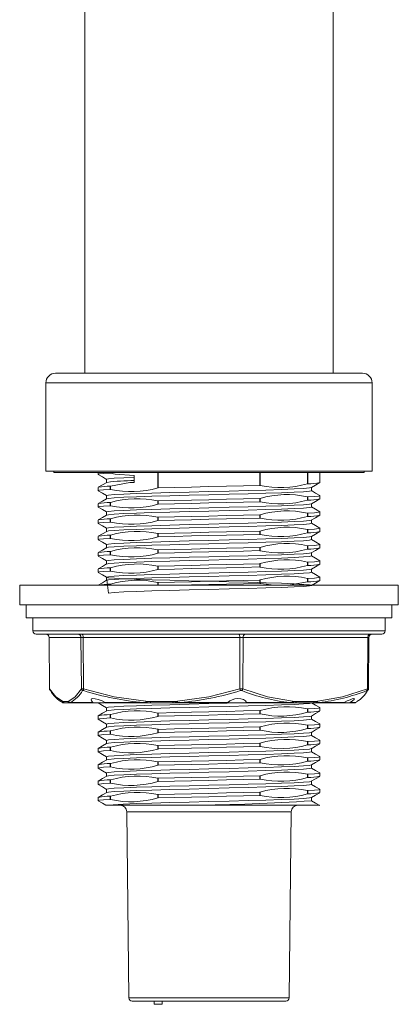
# Model space of a CAD drawing. Header units: millimetres. Extents: x 43 to 200, y 16 to 282.
# Tile 1 of 10: x 43 to 62, y 16 to 67. Entities that reach past the tile are written whole.
import ezdxf

# ---------------------------------------------------------------- set-up
doc = ezdxf.new("R2010")
doc.units = ezdxf.units.MM

msp = doc.modelspace()

# ---------------------------------------------------------------- linework, layer by layer
at = {"color": 7, "linetype": 'Continuous', "lineweight": 15}
for p, q in [((46.0764, 117.0388), (46.0764, 48.7055)), ((58.7431, 48.7055), (58.7431, 117.0388)), ((44.5764, 48.7055), (52.4098, 48.7055)), ((52.4098, 48.7055), (60.2431, 48.7055)), ((44.0764, 48.2055), (44.0764, 43.7055)), ((60.7431, 43.7055), (60.7431, 48.2055)), ((44.0764, 43.7055), (52.4098, 43.7055)), ((44.4943, 43.7055), (44.4931, 43.6388)), ((44.4931, 43.6388), (52.4098, 43.6388)), ((46.7431, 43.6388), (46.7431, 43.5349)), ((47.1764, 43.2847), (47.1764, 43.1213)), ((47.3877, 43.5956), (47.3694, 43.5976)), ((48.5914, 43.4849), (48.5914, 43.1261)), ((52.4098, 43.7055), (60.7431, 43.7055)), ((52.4098, 43.6388), (60.3264, 43.6388)), ((58.0764, 43.1183), (58.0764, 43.6388)), ((60.3264, 43.6388), (60.3253, 43.7055)), ((46.7431, 42.8683), (46.7431, 42.7016)), ((47.3694, 42.9309), (47.3877, 42.9344)), ((47.3694, 42.9309), (47.3694, 42.7643)), ((47.3877, 42.7623), (47.3694, 42.7643)), ((47.3877, 42.9344), (47.3877, 42.7623)), ((49.8201, 42.8467), (49.7951, 42.8433)), ((55.0244, 42.9706), (54.9994, 42.9726)), ((57.4501, 43.0551), (57.4318, 43.0516)), ((57.6431, 42.7018), (57.6431, 42.8651)), ((47.1764, 42.4514), (47.1764, 42.288)), ((54.9994, 42.3059), (55.0244, 42.3093)), ((54.9994, 42.3059), (54.9994, 42.1393)), ((55.0244, 42.3093), (55.0244, 42.1372)), ((57.4318, 42.3904), (57.4501, 42.3884)), ((57.4318, 42.3904), (57.4318, 42.2183)), ((57.4501, 42.3884), (57.4501, 42.2217)), ((58.0764, 42.2849), (58.0764, 42.4516)), ((46.7431, 42.0349), (46.7431, 41.8683)), ((47.3694, 42.0976), (47.3877, 42.1011)), ((47.3694, 42.0976), (47.3694, 41.9309)), ((47.3877, 41.929), (47.3694, 41.9309)), ((47.3877, 42.1011), (47.3877, 41.929)), ((49.7951, 42.182), (49.8201, 42.18)), ((49.7951, 42.182), (49.7951, 42.0099)), ((49.8201, 42.0134), (49.7951, 42.0099)), ((49.8201, 42.18), (49.8201, 42.0134)), ((55.0244, 42.1372), (54.9994, 42.1393)), ((57.4501, 42.2217), (57.4318, 42.2183)), ((57.6431, 41.8684), (57.6431, 42.0318)), ((47.1764, 41.6181), (47.1764, 41.4547)), ((47.3694, 41.2643), (47.3877, 41.2677)), ((47.3694, 41.2643), (47.3694, 41.0976)), ((47.3877, 41.2677), (47.3877, 41.0956)), ((49.7951, 41.3487), (49.8201, 41.3467)), ((49.7951, 41.3487), (49.7951, 41.1766)), ((49.8201, 41.3467), (49.8201, 41.18)), ((54.9994, 41.4726), (55.0244, 41.476)), ((54.9994, 41.4726), (54.9994, 41.3059)), ((55.0244, 41.3039), (54.9994, 41.3059)), ((55.0244, 41.476), (55.0244, 41.3039)), ((57.4318, 41.5571), (57.4501, 41.5551)), ((57.4318, 41.5571), (57.4318, 41.385)), ((57.4501, 41.3884), (57.4318, 41.385)), ((57.4501, 41.5551), (57.4501, 41.3884)), ((58.0764, 41.4516), (58.0764, 41.6183)), ((46.7431, 41.2016), (46.7431, 41.0349)), ((47.1764, 40.7847), (47.1764, 40.6213)), ((47.3877, 41.0956), (47.3694, 41.0976)), ((49.8201, 41.18), (49.7951, 41.1766)), ((57.6431, 41.0351), (57.6431, 41.1985)), ((58.0764, 40.6183), (58.0764, 40.7849)), ((46.7431, 40.3683), (46.7431, 40.2016)), ((47.3694, 40.4309), (47.3877, 40.4344)), ((47.3694, 40.4309), (47.3694, 40.2643)), ((47.3877, 40.2623), (47.3694, 40.2643)), ((47.3877, 40.4344), (47.3877, 40.2623)), ((49.7951, 40.5154), (49.8201, 40.5134)), ((49.7951, 40.5154), (49.7951, 40.3433)), ((49.8201, 40.3467), (49.7951, 40.3433)), ((49.8201, 40.5134), (49.8201, 40.3467)), ((54.9994, 40.6393), (55.0244, 40.6427)), ((54.9994, 40.6393), (54.9994, 40.4726)), ((55.0244, 40.4706), (54.9994, 40.4726)), ((55.0244, 40.6427), (55.0244, 40.4706)), ((57.4318, 40.7237), (57.4501, 40.7217)), ((57.4318, 40.7237), (57.4318, 40.5516)), ((57.4501, 40.5551), (57.4318, 40.5516)), ((57.4501, 40.7217), (57.4501, 40.5551)), ((57.6431, 40.2018), (57.6431, 40.3651)), ((47.1764, 39.9514), (47.1764, 39.788)), ((54.9994, 39.8059), (55.0244, 39.8093)), ((54.9994, 39.8059), (54.9994, 39.6393)), ((55.0244, 39.8093), (55.0244, 39.6372)), ((57.4318, 39.8904), (57.4501, 39.8884)), ((57.4318, 39.8904), (57.4318, 39.7183)), ((57.4501, 39.8884), (57.4501, 39.7217)), ((58.0764, 39.7849), (58.0764, 39.9516)), ((46.7431, 39.5349), (46.7431, 39.3683)), ((47.3694, 39.5976), (47.3877, 39.6011)), ((47.3694, 39.5976), (47.3694, 39.4309)), ((47.3877, 39.429), (47.3694, 39.4309)), ((47.3877, 39.6011), (47.3877, 39.429)), ((49.7951, 39.682), (49.8201, 39.68)), ((49.7951, 39.682), (49.7951, 39.5099)), ((49.8201, 39.5134), (49.7951, 39.5099)), ((49.8201, 39.68), (49.8201, 39.5134)), ((55.0244, 39.6372), (54.9994, 39.6393)), ((57.4501, 39.7217), (57.4318, 39.7183)), ((57.6431, 39.3684), (57.6431, 39.5318)), ((47.1764, 39.1181), (47.1764, 38.9547)), ((47.3694, 38.7643), (47.3877, 38.7677)), ((47.3694, 38.7643), (47.3694, 38.5976)), ((47.3877, 38.7677), (47.3877, 38.5956)), ((49.7951, 38.8487), (49.8201, 38.8467)), ((49.7951, 38.8487), (49.7951, 38.6766)), ((49.8201, 38.8467), (49.8201, 38.68)), ((54.9994, 38.9726), (55.0244, 38.976)), ((54.9994, 38.9726), (54.9994, 38.8059)), ((55.0244, 38.8039), (54.9994, 38.8059)), ((55.0244, 38.976), (55.0244, 38.8039)), ((57.4318, 39.0571), (57.4501, 39.0551)), ((57.4318, 39.0571), (57.4318, 38.885)), ((57.4501, 38.8884), (57.4318, 38.885)), ((57.4501, 39.0551), (57.4501, 38.8884)), ((58.0764, 38.9516), (58.0764, 39.1183)), ((46.7431, 38.7016), (46.7431, 38.5349)), ((47.1764, 38.2847), (47.1764, 38.1213)), ((47.3877, 38.5956), (47.3694, 38.5976)), ((49.8201, 38.68), (49.7951, 38.6766)), ((57.4318, 38.2237), (57.4501, 38.2217)), ((57.4318, 38.2237), (57.4318, 38.0516)), ((57.4501, 38.2217), (57.4501, 38.0551)), ((57.6431, 38.5351), (57.6431, 38.6985)), ((58.0764, 38.1183), (58.0764, 38.2849)), ((42.7431, 37.8722), (42.7431, 36.8722)), ((42.7431, 37.8722), (52.4098, 37.8722)), ((47.3694, 37.9309), (47.3877, 37.9344)), ((49.7951, 38.0154), (49.8201, 38.0134)), ((52.4098, 37.8722), (62.0764, 37.8722)), ((54.9994, 38.1393), (55.0244, 38.1427)), ((54.9994, 38.1393), (54.9994, 37.9726)), ((55.0244, 37.9706), (54.9994, 37.9726)), ((55.0244, 38.1427), (55.0244, 37.9706)), ((57.4501, 38.0551), (57.4318, 38.0516)), ((62.0764, 36.8722), (62.0764, 37.8722)), ((42.7431, 36.8722), (52.4098, 36.8722)), ((43.0764, 36.8722), (43.0764, 36.2055)), ((52.4098, 36.8722), (62.0764, 36.8722)), ((61.7431, 36.2055), (61.7431, 36.8722)), ((43.0764, 36.2055), (52.4098, 36.2055)), ((43.4098, 36.2055), (43.4156, 35.5374)), ((52.4098, 36.2055), (61.7431, 36.2055)), ((61.4039, 35.5374), (61.4098, 36.2055)), ((54.1102, 35.3722), (43.5822, 35.3722)), ((44.2411, 35.2071), (44.2661, 32.5823)), ((44.2442, 35.2069), (44.2692, 32.5796)), ((45.8733, 35.2069), (44.2442, 35.2069)), ((45.8933, 32.5796), (45.8733, 35.2069)), ((53.985, 35.2069), (45.9829, 35.2069)), ((45.9829, 35.2069), (46.0029, 32.5796)), ((53.9799, 32.5796), (53.985, 35.2069)), ((61.2373, 35.3722), (54.1102, 35.3722)), ((54.1485, 35.2069), (54.1434, 32.5796)), ((60.5214, 35.2069), (54.1485, 35.2069)), ((60.4963, 32.5796), (60.5214, 35.2069)), ((60.5534, 32.5823), (60.5785, 35.2071)), ((44.8533, 31.9266), (44.9321, 31.8811)), ((44.9694, 31.9382), (45.2041, 31.9382)), ((44.994, 31.8722), (44.9797, 31.8722)), ((45.0349, 31.8722), (44.994, 31.8722)), ((45.2695, 31.8722), (45.0349, 31.8722)), ((45.3231, 31.8722), (45.2695, 31.8722)), ((45.3256, 31.8811), (46.4696, 31.8811)), ((46.4899, 31.8722), (45.3572, 31.8722)), ((46.4899, 31.8722), (47.0686, 31.8722)), ((46.7431, 31.8722), (46.7431, 31.8683)), ((47.1047, 31.8811), (49.0781, 31.8811)), ((49.0929, 31.8722), (47.1355, 31.8722)), ((49.2086, 31.8722), (49.0929, 31.8722)), ((49.4386, 31.8722), (49.2086, 31.8722)), ((49.417, 31.9382), (50.5694, 31.9382)), ((50.591, 31.8722), (49.4386, 31.8722)), ((50.8252, 31.8722), (50.591, 31.8722)), ((50.9473, 31.8722), (50.8252, 31.8722)), ((50.9408, 31.8811), (53.3732, 31.8811)), ((53.3589, 31.8722), (50.9473, 31.8722)), ((53.3566, 31.8722), (54.3223, 31.8722)), ((54.3211, 31.8811), (56.5415, 31.8811)), ((56.5231, 31.8722), (54.3223, 31.8722)), ((56.6244, 31.8722), (56.5231, 31.8722)), ((56.8135, 31.8722), (56.6244, 31.8722)), ((57.7312, 31.8722), (56.8135, 31.8722)), ((56.8573, 31.9382), (57.7751, 31.9382)), ((57.6431, 31.8684), (57.6431, 31.8722)), ((57.9118, 31.8722), (57.7312, 31.8722)), ((57.9999, 31.8722), (57.9118, 31.8722)), ((59.2787, 31.8722), (57.9999, 31.8722)), ((58.0249, 31.8811), (59.3133, 31.8811)), ((59.3331, 31.8722), (59.5966, 31.8722)), ((59.8541, 31.8722), (59.5966, 31.8722)), ((59.8874, 31.8811), (59.9662, 31.9266)), ((46.7431, 31.2016), (46.7431, 31.0349)), ((47.1764, 31.6181), (47.1764, 31.4547)), ((47.3694, 31.2643), (47.3877, 31.2677)), ((47.3694, 31.2643), (47.3694, 31.0976)), ((47.3877, 31.2677), (47.3877, 31.0956)), ((49.7951, 31.3487), (49.8201, 31.3467)), ((49.7951, 31.3487), (49.7951, 31.1766)), ((49.8201, 31.18), (49.7951, 31.1766)), ((49.8201, 31.3467), (49.8201, 31.18)), ((54.9994, 31.4726), (55.0244, 31.476)), ((54.9994, 31.4726), (54.9994, 31.3059)), ((55.0244, 31.3039), (54.9994, 31.3059)), ((55.0244, 31.476), (55.0244, 31.3039)), ((57.4318, 31.5571), (57.4501, 31.5551)), ((57.4318, 31.5571), (57.4318, 31.385)), ((57.4501, 31.3884), (57.4318, 31.385)), ((57.4501, 31.5551), (57.4501, 31.3884)), ((57.6431, 31.0351), (57.6431, 31.1984)), ((58.0764, 31.4516), (58.0764, 31.6183)), ((47.1764, 30.7847), (47.1764, 30.6213)), ((47.3877, 31.0956), (47.3694, 31.0976)), ((57.4318, 30.7237), (57.4501, 30.7217)), ((57.4318, 30.7237), (57.4318, 30.5516)), ((57.4501, 30.7217), (57.4501, 30.5551)), ((58.0764, 30.6183), (58.0764, 30.7849)), ((46.7431, 30.3683), (46.7431, 30.2016)), ((47.3694, 30.4309), (47.3877, 30.4344)), ((47.3694, 30.4309), (47.3694, 30.2643)), ((47.3877, 30.2623), (47.3694, 30.2643)), ((47.3877, 30.4344), (47.3877, 30.2623)), ((49.7951, 30.5154), (49.8201, 30.5134)), ((49.7951, 30.5154), (49.7951, 30.3433)), ((49.8201, 30.3467), (49.7951, 30.3433)), ((49.8201, 30.5134), (49.8201, 30.3467)), ((54.9994, 30.6393), (55.0244, 30.6427)), ((54.9994, 30.6393), (54.9994, 30.4726)), ((55.0244, 30.4706), (54.9994, 30.4726)), ((55.0244, 30.6427), (55.0244, 30.4706)), ((57.4501, 30.5551), (57.4318, 30.5516)), ((57.6431, 30.2018), (57.6431, 30.3651)), ((47.1764, 29.9514), (47.1764, 29.788)), ((49.7951, 29.682), (49.8201, 29.68)), ((49.7951, 29.682), (49.7951, 29.5099)), ((49.8201, 29.68), (49.8201, 29.5134)), ((54.9994, 29.8059), (55.0244, 29.8093)), ((54.9994, 29.8059), (54.9994, 29.6393)), ((55.0244, 29.8093), (55.0244, 29.6372)), ((57.4318, 29.8904), (57.4501, 29.8884)), ((57.4318, 29.8904), (57.4318, 29.7183)), ((57.4501, 29.7217), (57.4318, 29.7183)), ((57.4501, 29.8884), (57.4501, 29.7217)), ((58.0764, 29.7849), (58.0764, 29.9516)), ((46.7431, 29.5349), (46.7431, 29.3683)), ((47.3694, 29.5976), (47.3877, 29.6011)), ((47.3694, 29.5976), (47.3694, 29.4309)), ((47.3877, 29.429), (47.3694, 29.4309)), ((47.3877, 29.6011), (47.3877, 29.429)), ((49.8201, 29.5134), (49.7951, 29.5099)), ((55.0244, 29.6372), (54.9994, 29.6393)), ((57.6431, 29.3684), (57.6431, 29.5318)), ((46.7431, 28.7016), (46.7431, 28.5349)), ((47.1764, 29.1181), (47.1764, 28.9547)), ((47.3694, 28.7643), (47.3877, 28.7677)), ((47.3694, 28.7643), (47.3694, 28.5976)), ((47.3877, 28.7677), (47.3877, 28.5956)), ((49.7951, 28.8487), (49.8201, 28.8467)), ((49.7951, 28.8487), (49.7951, 28.6766)), ((49.8201, 28.68), (49.7951, 28.6766)), ((49.8201, 28.8467), (49.8201, 28.68)), ((54.9994, 28.9726), (55.0244, 28.976)), ((54.9994, 28.9726), (54.9994, 28.8059)), ((55.0244, 28.8039), (54.9994, 28.8059)), ((55.0244, 28.976), (55.0244, 28.8039)), ((57.4318, 29.0571), (57.4501, 29.0551)), ((57.4318, 29.0571), (57.4318, 28.885)), ((57.4501, 28.8884), (57.4318, 28.885)), ((57.4501, 29.0551), (57.4501, 28.8884)), ((57.6431, 28.5351), (57.6431, 28.6985)), ((58.0764, 28.9516), (58.0764, 29.1183)), ((47.1764, 28.2847), (47.1764, 28.1213)), ((47.3877, 28.5956), (47.3694, 28.5976)), ((57.4318, 28.2237), (57.4501, 28.2217)), ((57.4318, 28.2237), (57.4318, 28.0516)), ((57.4501, 28.2217), (57.4501, 28.0551)), ((58.0764, 28.1183), (58.0764, 28.2849)), ((46.7431, 27.8683), (46.7431, 27.7016)), ((47.3694, 27.9309), (47.3877, 27.9344)), ((47.3694, 27.9309), (47.3694, 27.7643)), ((47.3877, 27.7623), (47.3694, 27.7643)), ((47.3877, 27.9344), (47.3877, 27.7623)), ((49.7951, 28.0154), (49.8201, 28.0134)), ((49.7951, 28.0154), (49.7951, 27.8433)), ((49.8201, 27.8467), (49.7951, 27.8433)), ((49.8201, 28.0134), (49.8201, 27.8467)), ((54.9994, 28.1393), (55.0244, 28.1427)), ((54.9994, 28.1393), (54.9994, 27.9726)), ((55.0244, 27.9706), (54.9994, 27.9726)), ((55.0244, 28.1427), (55.0244, 27.9706)), ((57.4501, 28.0551), (57.4318, 28.0516)), ((57.6431, 27.7018), (57.6431, 27.8651)), ((47.1764, 27.4514), (47.1764, 27.288)), ((49.7951, 27.182), (49.8201, 27.18)), ((49.7951, 27.182), (49.7951, 27.0099)), ((49.8201, 27.18), (49.8201, 27.0134)), ((54.9994, 27.3059), (55.0244, 27.3093)), ((54.9994, 27.3059), (54.9994, 27.1393)), ((55.0244, 27.3093), (55.0244, 27.1372)), ((57.4318, 27.3904), (57.4501, 27.3884)), ((57.4318, 27.3904), (57.4318, 27.2183)), ((57.4501, 27.2217), (57.4318, 27.2183)), ((57.4501, 27.3884), (57.4501, 27.2217)), ((58.0764, 27.2849), (58.0764, 27.4516)), ((46.7431, 27.0349), (46.7431, 26.8683)), ((47.3694, 27.0976), (47.3877, 27.1011)), ((47.3694, 27.0976), (47.3694, 26.9309)), ((47.3877, 26.929), (47.3694, 26.9309)), ((47.3877, 27.1011), (47.3877, 26.929)), ((49.8201, 27.0134), (49.7951, 27.0099)), ((55.0244, 27.1372), (54.9994, 27.1393)), ((57.6431, 26.8684), (57.6431, 27.0318)), ((47.242, 26.6388), (47.1463, 26.6388)), ((47.242, 26.6388), (51.5836, 26.6388)), ((48.2132, 26.309), (48.3128, 16.8037)), ((51.5836, 26.6388), (55.8464, 26.6388)), ((55.8464, 26.6388), (56.9396, 26.6388)), ((56.5068, 16.8037), (56.6063, 26.309)), ((56.9396, 26.6388), (58.0453, 26.6388)), ((56.3401, 16.6388), (48.4794, 16.6388)), ((49.617, 16.6388), (49.617, 16.4722)), ((50.017, 16.4722), (50.017, 16.6388)), ((50.017, 16.4722), (49.617, 16.4722))]:
    msp.add_line(p, q, dxfattribs=at)
at = {"color": 8, "linetype": 'Continuous', "lineweight": 15}
for p, q in [((52.4098, 48.2055), (44.0764, 48.2055)), ((60.7431, 48.2055), (52.4098, 48.2055)), ((47.3694, 43.6388), (47.3694, 43.5976)), ((47.3877, 43.6388), (47.3877, 43.5956)), ((49.7951, 43.6388), (49.7951, 42.8433)), ((49.8201, 43.6388), (49.8201, 42.8467)), ((54.9994, 43.6388), (54.9994, 42.9726)), ((55.0244, 43.6388), (55.0244, 42.9706)), ((57.4318, 43.6388), (57.4318, 43.0516)), ((57.4501, 43.6388), (57.4501, 43.0551)), ((47.3694, 37.9309), (47.3694, 37.8722)), ((47.3877, 37.9344), (47.3877, 37.8722)), ((49.7951, 38.0154), (49.7951, 37.8722)), ((49.8201, 38.0134), (49.8201, 37.8722)), ((43.4156, 35.5374), (54.1423, 35.5374)), ((54.1423, 35.5374), (61.4039, 35.5374)), ((44.2677, 32.5823), (44.2692, 32.5796)), ((59.6261, 31.8811), (59.8874, 31.8811)), ((56.6063, 26.309), (48.2132, 26.309)), ((48.3128, 16.8037), (49.5127, 16.8037)), ((49.5127, 16.8037), (56.5068, 16.8037))]:
    msp.add_line(p, q, dxfattribs=at)
at = {"color": 7, "linetype": 'Continuous', "lineweight": 15, "flags": 128}
for points in [[(46.7435, 43.5349), (46.7431, 43.535), (46.8138, 43.5556), (47.0227, 43.5762), (47.3694, 43.5976)], [(46.7469, 43.5301), (46.965, 43.404), (47.1764, 43.2818)], [(47.1769, 43.2847), (47.1764, 43.2849), (47.2764, 43.3103), (47.5736, 43.3363), (48.0608, 43.3629), (48.5914, 43.384)], [(48.5914, 43.4849), (47.6105, 43.5529), (47.3877, 43.5956)], [(46.7435, 42.7016), (46.7431, 42.7017), (46.8138, 42.7223), (47.0227, 42.7429), (47.3694, 42.7643)], [(47.1846, 43.1261), (46.9665, 43), (46.7483, 42.8739)], [(47.1769, 42.4514), (47.1764, 42.4515), (47.2764, 42.477), (47.5736, 42.503), (48.0608, 42.5296), (48.7092, 42.5553), (49.4986, 42.581), (50.41, 42.6076), (51.3915, 42.6336), (52.4047, 42.6591), (53.4324, 42.6856), (54.4166, 42.7119), (55.3129, 42.7372), (56.1103, 42.7636), (56.764, 42.7901), (57.243, 42.8154), (57.5422, 42.8416), (57.6205, 42.8623)], [(47.3877, 42.9344), (48.3611, 43.1127), (48.5914, 43.1261)], [(49.8201, 42.8467), (50.6518, 42.8681), (51.5171, 42.8887), (52.4042, 42.9093), (53.3027, 42.9306), (54.1785, 42.952), (54.9994, 42.9726)], [(57.6356, 42.8608), (57.8537, 42.9868), (58.0719, 43.1129)], [(47.1836, 42.2921), (46.9654, 42.1661), (46.7473, 42.04)], [(46.7483, 42.6959), (46.9665, 42.5698), (47.1764, 42.4485)], [(57.6426, 42.7018), (57.5422, 42.6753), (57.243, 42.6491), (56.764, 42.6238), (56.1103, 42.5973), (55.3129, 42.5709), (54.4166, 42.5456), (53.4324, 42.5193), (52.4047, 42.4928), (51.3915, 42.4673), (50.41, 42.4413), (49.4986, 42.4147), (48.7092, 42.389), (48.0608, 42.3633), (47.5736, 42.3367), (47.2764, 42.3107), (47.1972, 42.2905)], [(49.8201, 42.18), (50.6518, 42.2014), (51.5171, 42.222), (52.4042, 42.2426), (53.3027, 42.264), (54.1785, 42.2854), (54.9994, 42.3059)], [(57.4501, 42.3884), (57.7933, 42.409), (58.0056, 42.4303), (58.0764, 42.4517), (58.0578, 42.4571)], [(57.636, 42.0277), (57.8541, 42.1538), (58.0723, 42.2798)], [(58.0714, 42.4572), (57.8532, 42.5833), (57.6431, 42.7047)], [(46.7435, 41.8683), (46.7431, 41.8684), (46.8138, 41.889), (47.0227, 41.9096), (47.3694, 41.9309)], [(46.7471, 41.8632), (46.9653, 41.7372), (47.1764, 41.6151)], [(47.1769, 41.6181), (47.1764, 41.6182), (47.2764, 41.6436), (47.5736, 41.6696), (48.0608, 41.6963), (48.7092, 41.722), (49.4986, 41.7477), (50.41, 41.7743), (51.3915, 41.8003), (52.4047, 41.8258), (53.4324, 41.8523), (54.4166, 41.8786), (55.3129, 41.9039), (56.1103, 41.9303), (56.764, 41.9567), (57.243, 41.9821), (57.5422, 42.0083), (57.6216, 42.0292)], [(57.6426, 41.8684), (57.5422, 41.842), (57.243, 41.8158), (56.764, 41.7904), (56.1103, 41.764), (55.3129, 41.7376), (54.4166, 41.7123), (53.4324, 41.686), (52.4047, 41.6595), (51.3915, 41.634), (50.41, 41.608), (49.4986, 41.5814), (48.7092, 41.5557), (48.0608, 41.53), (47.5736, 41.5033), (47.2764, 41.4773), (47.1974, 41.4572)], [(49.8201, 42.0134), (50.6518, 42.0347), (51.5171, 42.0554), (52.4042, 42.0759), (53.3027, 42.0973), (54.1785, 42.1187), (54.9994, 42.1393)], [(58.0707, 41.6242), (57.8525, 41.7503), (57.6431, 41.8713)], [(47.1837, 41.4589), (46.9655, 41.3328), (46.7473, 41.2067)], [(49.8201, 41.3467), (50.6518, 41.3681), (51.5171, 41.3887), (52.4042, 41.4093), (53.3027, 41.4306), (54.1785, 41.452), (54.9994, 41.4726)], [(49.8201, 41.18), (50.6518, 41.2014), (51.5171, 41.222), (52.4042, 41.2426), (53.3027, 41.264), (54.1785, 41.2854), (54.9994, 41.3059)], [(57.4501, 41.5551), (57.7933, 41.5756), (58.0056, 41.597), (58.0764, 41.6184), (58.0565, 41.6242)], [(57.635, 41.1938), (57.8532, 41.3199), (58.0714, 41.4459)], [(46.7435, 41.0349), (46.7431, 41.035), (46.8138, 41.0556), (47.0227, 41.0762), (47.3694, 41.0976)], [(46.7479, 41.0294), (46.966, 40.9034), (47.1764, 40.7818)], [(47.1769, 40.7847), (47.1764, 40.7849), (47.2764, 40.8103), (47.5736, 40.8363), (48.0608, 40.8629), (48.7092, 40.8886), (49.4986, 40.9143), (50.41, 40.941), (51.3915, 40.967), (52.4047, 40.9924), (53.4324, 41.019), (54.4166, 41.0452), (55.3129, 41.0705), (56.1103, 41.097), (56.764, 41.1234), (57.243, 41.1487), (57.5422, 41.175), (57.6193, 41.1953)], [(57.6426, 41.0351), (57.5422, 41.0087), (57.243, 40.9824), (56.764, 40.9571), (56.1103, 40.9307), (55.3129, 40.9042), (54.4166, 40.8789), (53.4324, 40.8527), (52.4047, 40.8261), (51.3915, 40.8007), (50.41, 40.7747), (49.4986, 40.748), (48.7092, 40.7223), (48.0608, 40.6966), (47.5736, 40.67), (47.2764, 40.644), (47.1996, 40.6245)], [(57.4501, 40.7217), (57.7933, 40.7423), (58.0056, 40.7637), (58.0764, 40.785), (58.0579, 40.7904)], [(58.0714, 40.7905), (57.8533, 40.9165), (57.6431, 41.038)], [(46.7435, 40.2016), (46.7431, 40.2017), (46.8138, 40.2223), (47.0227, 40.2429), (47.3694, 40.2643)], [(47.1846, 40.6261), (46.9665, 40.5), (46.7483, 40.3739)], [(47.1769, 39.9514), (47.1764, 39.9515), (47.2764, 39.977), (47.5736, 40.003), (48.0608, 40.0296), (48.7092, 40.0553), (49.4986, 40.081), (50.41, 40.1076), (51.3915, 40.1336), (52.4047, 40.1591), (53.4324, 40.1856), (54.4166, 40.2119), (55.3129, 40.2372), (56.1103, 40.2636), (56.764, 40.2901), (57.243, 40.3154), (57.5422, 40.3416), (57.6224, 40.3627)], [(49.8201, 40.5134), (50.6518, 40.5347), (51.5171, 40.5554), (52.4042, 40.5759), (53.3027, 40.5973), (54.1785, 40.6187), (54.9994, 40.6393)], [(49.8201, 40.3467), (50.6518, 40.3681), (51.5171, 40.3887), (52.4042, 40.4093), (53.3027, 40.4306), (54.1785, 40.452), (54.9994, 40.4726)], [(57.6363, 40.3612), (57.8545, 40.4873), (58.0727, 40.6134)], [(46.7477, 40.1962), (46.9659, 40.0701), (47.1764, 39.9484)], [(47.1852, 39.793), (46.967, 39.667), (46.7489, 39.5409)], [(57.6426, 40.2018), (57.5422, 40.1753), (57.243, 40.1491), (56.764, 40.1238), (56.1103, 40.0973), (55.3129, 40.0709), (54.4166, 40.0456), (53.4324, 40.0193), (52.4047, 39.9928), (51.3915, 39.9673), (50.41, 39.9413), (49.4986, 39.9147), (48.7092, 39.889), (48.0608, 39.8633), (47.5736, 39.8367), (47.2764, 39.8107), (47.2007, 39.7914)], [(49.8201, 39.68), (50.6518, 39.7014), (51.5171, 39.722), (52.4042, 39.7426), (53.3027, 39.764), (54.1785, 39.7854), (54.9994, 39.8059)], [(57.4501, 39.8884), (57.7933, 39.909), (58.0056, 39.9303), (58.0764, 39.9517), (58.0597, 39.9566)], [(57.6349, 39.5271), (57.8531, 39.6531), (58.0712, 39.7792)], [(58.0723, 39.9566), (57.8542, 40.0827), (57.6431, 40.2047)], [(46.7435, 39.3683), (46.7431, 39.3684), (46.8138, 39.389), (47.0227, 39.4096), (47.3694, 39.4309)], [(46.7471, 39.3632), (46.9653, 39.2371), (47.1764, 39.1151)], [(47.1769, 39.1181), (47.1764, 39.1182), (47.2764, 39.1436), (47.5736, 39.1696), (48.0608, 39.1963), (48.7092, 39.222), (49.4986, 39.2477), (50.41, 39.2743), (51.3915, 39.3003), (52.4047, 39.3258), (53.4324, 39.3523), (54.4166, 39.3786), (55.3129, 39.4039), (56.1103, 39.4303), (56.764, 39.4567), (57.243, 39.4821), (57.5422, 39.5083), (57.6191, 39.5286)], [(57.6426, 39.3684), (57.5422, 39.342), (57.243, 39.3158), (56.764, 39.2904), (56.1103, 39.264), (55.3129, 39.2376), (54.4166, 39.2123), (53.4324, 39.186), (52.4047, 39.1595), (51.3915, 39.134), (50.41, 39.108), (49.4986, 39.0814), (48.7092, 39.0557), (48.0608, 39.03), (47.5736, 39.0033), (47.2764, 38.9773), (47.1986, 38.9575)], [(49.8201, 39.5134), (50.6518, 39.5347), (51.5171, 39.5554), (52.4042, 39.5759), (53.3027, 39.5973), (54.1785, 39.6187), (54.9994, 39.6393)], [(58.0721, 39.1235), (57.8539, 39.2495), (57.6431, 39.3713)], [(47.1842, 38.9592), (46.966, 38.8331), (46.7479, 38.707)], [(49.8201, 38.8467), (50.6518, 38.8681), (51.5171, 38.8887), (52.4042, 38.9093), (53.3027, 38.9306), (54.1785, 38.952), (54.9994, 38.9726)], [(49.8201, 38.68), (50.6518, 38.7014), (51.5171, 38.722), (52.4042, 38.7426), (53.3027, 38.764), (54.1785, 38.7854), (54.9994, 38.8059)], [(57.4501, 39.0551), (57.7933, 39.0756), (58.0056, 39.097), (58.0764, 39.1184), (58.0592, 39.1234)], [(57.636, 38.6944), (57.8542, 38.8205), (58.0724, 38.9465)], [(46.7435, 38.5349), (46.7431, 38.535), (46.8138, 38.5556), (47.0227, 38.5762), (47.3694, 38.5976)], [(46.7482, 38.5292), (46.9664, 38.4032), (47.1764, 38.2818)], [(47.1769, 38.2847), (47.2764, 37.477), (47.5736, 37.503), (48.0608, 37.5296), (48.7092, 37.5553), (49.4986, 37.581), (50.41, 37.6076), (51.3915, 37.6336), (52.4047, 37.6591), (53.4324, 37.6856), (54.4166, 37.7119), (55.3129, 37.7372), (56.1103, 37.7636), (56.764, 37.7901), (57.243, 37.8154), (57.5422, 37.8416), (57.6431, 37.8682), (57.5431, 37.8936), (57.246, 37.9196), (56.7587, 37.9463), (56.1103, 37.972), (55.3209, 37.9977), (54.4095, 38.0243), (53.428, 38.0503), (52.4149, 38.0758), (51.3871, 38.1023), (50.4029, 38.1286), (49.5066, 38.1539), (48.7092, 38.1803), (48.0555, 38.2067), (47.5765, 38.2321), (47.2773, 38.2583), (47.1764, 38.2849), (47.2764, 38.3103), (47.5736, 38.3363), (48.0608, 38.3629), (48.7092, 38.3886), (49.4986, 38.4143), (50.41, 38.441), (51.3915, 38.467), (52.4047, 38.4924), (53.4324, 38.519), (54.4166, 38.5452), (55.3129, 38.5705), (56.1103, 38.597), (56.764, 38.6234), (57.243, 38.6487), (57.5422, 38.675), (57.6216, 38.6959)], [(57.6426, 38.5351), (57.5422, 38.5087), (57.243, 38.4824), (56.764, 38.4571), (56.1103, 38.4307), (55.3129, 38.4042), (54.4166, 38.3789), (53.4324, 38.3527), (52.4047, 38.3261), (51.3915, 38.3007), (50.41, 38.2747), (49.4986, 38.248), (48.7092, 38.2223), (48.0608, 38.1966), (47.5736, 38.17), (47.2764, 38.144), (47.1968, 38.1237)], [(57.4501, 38.2217), (57.7933, 38.2423), (58.0056, 38.2637), (58.0764, 38.285), (58.0573, 38.2906)], [(58.0711, 38.2907), (57.8529, 38.4168), (57.6431, 38.538)], [(47.1834, 38.1254), (46.9653, 37.9993), (46.7471, 37.8732)], [(49.8201, 38.0134), (50.6518, 38.0347), (51.5171, 38.0554), (52.4042, 38.0759), (53.3027, 38.0973), (54.1785, 38.1187), (54.9994, 38.1393)], [(50.823, 37.8722), (51.5171, 37.8887), (52.4042, 37.9093), (53.3027, 37.9306), (54.1785, 37.952), (54.9994, 37.9726)], [(55.7217, 37.8722), (55.0599, 37.9631), (55.0244, 37.9706)], [(57.4318, 38.0516), (56.4585, 37.8737), (56.3084, 37.8722)], [(57.6354, 37.8607), (57.8536, 37.9867), (58.0717, 38.1128)], [(45.9829, 35.2069), (45.9818, 35.2393), (45.9787, 35.2703), (45.9737, 35.2988), (45.9669, 35.3239), (45.9588, 35.3444), (45.9495, 35.3596), (45.9394, 35.369), (45.929, 35.3722)], [(53.985, 35.2069), (53.9838, 35.2393), (53.9807, 35.2703), (53.9757, 35.2988), (53.969, 35.3239), (53.9608, 35.3444), (53.9515, 35.3596), (53.9415, 35.369), (53.931, 35.3722)], [(54.2581, 35.3722), (54.2368, 35.369), (54.2164, 35.3596), (54.1975, 35.3444), (54.1809, 35.3239), (54.1673, 35.2988), (54.1571, 35.2703), (54.1508, 35.2393), (54.1485, 35.2069)], [(60.6309, 35.3722), (60.6097, 35.369), (60.5892, 35.3596), (60.5704, 35.3444), (60.5538, 35.3239), (60.5402, 35.2988), (60.53, 35.2703), (60.5236, 35.2393), (60.5214, 35.2069)], [(44.2692, 32.5796), (44.5916, 32.1801), (44.9223, 31.9579)], [(45.2509, 31.9579), (45.5741, 32.1764), (45.8933, 32.5796)], [(45.9977, 32.4939), (45.9801, 32.4981), (45.9656, 32.4989), (45.9564, 32.4965), (45.9536, 32.4939)], [(46.0029, 32.5796), (47.5706, 32.1801), (49.1861, 31.9579)], [(50.8002, 31.9579), (52.3961, 32.1764), (53.9799, 32.5796)], [(54.1434, 32.5796), (55.3887, 32.1801), (56.6735, 31.9579)], [(57.959, 31.9579), (59.2318, 32.1764), (60.4963, 32.5796)], [(60.4995, 32.4939), (60.5004, 32.4981), (60.4953, 32.4989), (60.4851, 32.4965), (60.4778, 32.4939)], [(44.9223, 31.9579), (44.9608, 31.9423), (44.9694, 31.9382)], [(44.9464, 31.8811), (44.9403, 31.8898), (44.9411, 31.899)], [(44.9411, 31.899), (44.961, 31.9297), (44.9694, 31.9382)], [(45.2041, 31.9382), (45.2126, 31.9423), (45.2509, 31.9579)], [(45.2041, 31.9382), (45.2498, 31.9083), (45.2712, 31.899)], [(45.2712, 31.899), (45.2935, 31.8908), (45.3256, 31.8811)], [(47.1047, 31.8811), (46.9462, 31.9649), (46.7561, 32.0387), (46.5958, 32.0771), (46.4831, 32.0833), (46.4145, 32.0647), (46.3871, 32.0246), (46.4037, 31.9629), (46.4696, 31.8811)], [(46.4696, 31.8811), (46.4827, 31.8732), (46.4899, 31.8722)], [(46.7469, 31.8634), (46.9651, 31.7373), (47.1764, 31.6151)], [(47.1355, 31.8722), (47.1146, 31.8762), (47.1047, 31.8811)], [(47.1769, 31.6181), (47.1764, 31.6182), (47.2764, 31.6436), (47.5736, 31.6696), (48.0608, 31.6963), (48.7092, 31.722), (49.4986, 31.7477), (50.41, 31.7743), (51.3915, 31.8003), (52.4047, 31.8258), (53.3333, 31.8497)], [(57.6426, 31.8684), (57.5422, 31.842), (57.243, 31.8158), (56.764, 31.7904), (56.1103, 31.764), (55.3129, 31.7376), (54.4166, 31.7123), (53.4324, 31.686), (52.4047, 31.6595), (51.3915, 31.634), (50.41, 31.608), (49.4986, 31.5814), (48.7092, 31.5557), (48.0608, 31.53), (47.5736, 31.5033), (47.2764, 31.4773), (47.1998, 31.4578)], [(49.0781, 31.8811), (49.1293, 31.8898), (49.1888, 31.899)], [(49.1861, 31.9579), (49.3748, 31.9423), (49.417, 31.9382)], [(49.1888, 31.899), (49.3716, 31.9297), (49.417, 31.9382)], [(49.1888, 31.899), (49.1906, 31.893), (49.1927, 31.8877), (49.195, 31.8831), (49.1975, 31.8792), (49.2001, 31.8762), (49.2029, 31.874), (49.2057, 31.8726), (49.2086, 31.8722)], [(49.417, 31.9382), (49.4174, 31.9253), (49.4187, 31.9129), (49.4207, 31.9015), (49.4234, 31.8915), (49.4266, 31.8833), (49.4303, 31.8772), (49.4344, 31.8734), (49.4386, 31.8722)], [(50.5694, 31.9382), (50.6116, 31.9423), (50.8002, 31.9579)], [(50.5694, 31.9382), (50.5698, 31.9253), (50.5711, 31.9129), (50.5731, 31.9015), (50.5758, 31.8915), (50.579, 31.8833), (50.5828, 31.8772), (50.5868, 31.8734), (50.591, 31.8722)], [(50.5694, 31.9382), (50.7444, 31.9083), (50.8104, 31.899)], [(50.8104, 31.899), (50.8709, 31.8908), (50.9408, 31.8811)], [(50.8104, 31.899), (50.8118, 31.893), (50.8133, 31.8877), (50.815, 31.8831), (50.8169, 31.8792), (50.8189, 31.8762), (50.8209, 31.874), (50.823, 31.8726), (50.8252, 31.8722)], [(50.9408, 31.8811), (50.9415, 31.879), (50.9423, 31.8772), (50.9431, 31.8757), (50.9439, 31.8744), (50.9448, 31.8734), (50.9456, 31.8727), (50.9465, 31.8723), (50.9473, 31.8722)], [(53.3732, 31.8811), (53.3635, 31.8732), (53.3589, 31.8722)], [(54.3211, 31.8811), (54.2816, 31.9649), (54.1743, 32.0387), (54.0282, 32.0771), (53.8751, 32.0833), (53.7275, 32.0647), (53.5896, 32.0246), (53.4671, 31.9629), (53.3732, 31.8811)], [(54.3223, 31.8722), (54.3218, 31.8762), (54.3211, 31.8811)], [(56.5415, 31.8811), (56.5987, 31.8898), (56.6575, 31.899)], [(56.6575, 31.899), (56.8203, 31.9297), (56.8573, 31.9382)], [(56.6735, 31.9579), (56.8237, 31.9423), (56.8573, 31.9382)], [(56.8573, 31.9382), (56.8564, 31.9253), (56.8538, 31.9129), (56.8498, 31.9015), (56.8443, 31.8915), (56.8377, 31.8833), (56.8301, 31.8772), (56.822, 31.8734), (56.8135, 31.8722)], [(58.0723, 31.6233), (57.8542, 31.7494), (57.6431, 31.8713)], [(57.7751, 31.9382), (57.7742, 31.9253), (57.7716, 31.9129), (57.7676, 31.9015), (57.7621, 31.8915), (57.7555, 31.8833), (57.7479, 31.8772), (57.7397, 31.8734), (57.7312, 31.8722)], [(57.7751, 31.9382), (57.8087, 31.9423), (57.959, 31.9579)], [(57.7751, 31.9382), (57.9044, 31.9083), (57.9489, 31.899)], [(57.9489, 31.899), (57.9872, 31.8908), (58.0249, 31.8811)], [(59.3133, 31.8811), (59.2906, 31.8732), (59.2787, 31.8722)], [(59.6261, 31.8811), (59.7452, 31.9649), (59.8279, 32.0387), (59.8421, 32.0771), (59.8017, 32.0833), (59.7228, 32.0647), (59.6123, 32.0246), (59.4731, 31.9629), (59.3133, 31.8811)], [(59.5966, 31.8722), (59.617, 31.8762), (59.6261, 31.8811)], [(47.1847, 31.4595), (46.9666, 31.3334), (46.7485, 31.2074)], [(47.1769, 30.7847), (47.1764, 30.7849), (47.2764, 30.8103), (47.5736, 30.8363), (48.0608, 30.8629), (48.7092, 30.8886), (49.4986, 30.9143), (50.41, 30.941), (51.3915, 30.967), (52.4047, 30.9924), (53.4324, 31.019), (54.4166, 31.0452), (55.3129, 31.0705), (56.1103, 31.097), (56.764, 31.1234), (57.243, 31.1487), (57.5422, 31.175), (57.6199, 31.1954)], [(49.8201, 31.3467), (50.6518, 31.3681), (51.5171, 31.3887), (52.4042, 31.4093), (53.3027, 31.4306), (54.1785, 31.452), (54.9994, 31.4726)], [(49.8201, 31.18), (50.6518, 31.2014), (51.5171, 31.222), (52.4042, 31.2426), (53.3027, 31.264), (54.1785, 31.2854), (54.9994, 31.3059)], [(57.4501, 31.5551), (57.7933, 31.5756), (58.0056, 31.597), (58.0764, 31.6184), (58.0597, 31.6232)], [(57.6353, 31.1939), (57.8534, 31.32), (58.0716, 31.4461)], [(46.7435, 31.0349), (46.7431, 31.035), (46.8138, 31.0556), (47.0227, 31.0762), (47.3694, 31.0976)], [(46.7482, 31.0292), (46.9664, 30.9032), (47.1764, 30.7818)], [(57.6426, 31.0351), (57.5422, 31.0087), (57.243, 30.9824), (56.764, 30.9571), (56.1103, 30.9307), (55.3129, 30.9042), (54.4166, 30.8789), (53.4324, 30.8527), (52.4047, 30.8261), (51.3915, 30.8007), (50.41, 30.7747), (49.4986, 30.748), (48.7092, 30.7223), (48.0608, 30.6966), (47.5736, 30.67), (47.2764, 30.644), (47.1974, 30.6239)], [(57.4501, 30.7217), (57.7933, 30.7423), (58.0056, 30.7637), (58.0764, 30.785), (58.058, 30.7904)], [(58.0715, 30.7905), (57.8533, 30.9165), (57.6431, 31.038)], [(46.7435, 30.2016), (46.7431, 30.2017), (46.8138, 30.2223), (47.0227, 30.2429), (47.3694, 30.2643)], [(47.1836, 30.6255), (46.9655, 30.4995), (46.7473, 30.3734)], [(46.7473, 30.1964), (46.9655, 30.0703), (47.1764, 29.9485)], [(47.1769, 29.9514), (47.1764, 29.9515), (47.2764, 29.977), (47.5736, 30.003), (48.0608, 30.0296), (48.7092, 30.0553), (49.4986, 30.081), (50.41, 30.1076), (51.3915, 30.1336), (52.4047, 30.1591), (53.4324, 30.1856), (54.4166, 30.2119), (55.3129, 30.2372), (56.1103, 30.2636), (56.764, 30.2901), (57.243, 30.3154), (57.5422, 30.3416), (57.6222, 30.3627)], [(57.6426, 30.2018), (57.5422, 30.1753), (57.243, 30.1491), (56.764, 30.1238), (56.1103, 30.0973), (55.3129, 30.0709), (54.4166, 30.0456), (53.4324, 30.0193), (52.4047, 29.9928), (51.3915, 29.9673), (50.41, 29.9413), (49.4986, 29.9147), (48.7092, 29.889), (48.0608, 29.8633), (47.5736, 29.8367), (47.2764, 29.8107), (47.1972, 29.7905)], [(49.8201, 30.5134), (50.6518, 30.5347), (51.5171, 30.5554), (52.4042, 30.5759), (53.3027, 30.5973), (54.1785, 30.6187), (54.9994, 30.6393)], [(49.8201, 30.3467), (50.6518, 30.3681), (51.5171, 30.3887), (52.4042, 30.4093), (53.3027, 30.4306), (54.1785, 30.452), (54.9994, 30.4726)], [(57.6363, 30.3612), (57.8544, 30.4873), (58.0726, 30.6133)], [(58.0707, 29.9576), (57.8525, 30.0836), (57.6431, 30.2046)], [(47.1836, 29.7921), (46.9654, 29.6661), (46.7473, 29.54)], [(49.8201, 29.68), (50.6518, 29.7014), (51.5171, 29.722), (52.4042, 29.7426), (53.3027, 29.764), (54.1785, 29.7854), (54.9994, 29.8059)], [(57.4501, 29.8884), (57.7933, 29.909), (58.0056, 29.9303), (58.0764, 29.9517), (58.0566, 29.9575)], [(57.6349, 29.5271), (57.8531, 29.6531), (58.0712, 29.7792)], [(46.7435, 29.3683), (46.7431, 29.3684), (46.8138, 29.389), (47.0227, 29.4096), (47.3694, 29.4309)], [(46.7476, 29.3629), (46.9657, 29.2369), (47.1764, 29.1151)], [(47.1769, 29.1181), (47.1764, 29.1182), (47.2764, 29.1436), (47.5736, 29.1696), (48.0608, 29.1963), (48.7092, 29.222), (49.4986, 29.2477), (50.41, 29.2743), (51.3915, 29.3003), (52.4047, 29.3258), (53.4324, 29.3523), (54.4166, 29.3786), (55.3129, 29.4039), (56.1103, 29.4303), (56.764, 29.4567), (57.243, 29.4821), (57.5422, 29.5083), (57.6191, 29.5285)], [(57.6426, 29.3684), (57.5422, 29.342), (57.243, 29.3158), (56.764, 29.2904), (56.1103, 29.264), (55.3129, 29.2376), (54.4166, 29.2123), (53.4324, 29.186), (52.4047, 29.1595), (51.3915, 29.134), (50.41, 29.108), (49.4986, 29.0814), (48.7092, 29.0557), (48.0608, 29.03), (47.5736, 29.0033), (47.2764, 28.9773), (47.1994, 28.9577)], [(49.8201, 29.5134), (50.6518, 29.5347), (51.5171, 29.5554), (52.4042, 29.5759), (53.3027, 29.5973), (54.1785, 29.6187), (54.9994, 29.6393)], [(58.0713, 29.1239), (57.8531, 29.25), (57.6431, 29.3713)], [(47.1845, 28.9594), (46.9664, 28.8333), (46.7482, 28.7072)], [(47.1769, 28.2847), (47.1764, 28.2849), (47.2764, 28.3103), (47.5736, 28.3363), (48.0608, 28.3629), (48.7092, 28.3886), (49.4986, 28.4143), (50.41, 28.441), (51.3915, 28.467), (52.4047, 28.4924), (53.4324, 28.519), (54.4166, 28.5452), (55.3129, 28.5705), (56.1103, 28.597), (56.764, 28.6234), (57.243, 28.6487), (57.5422, 28.675), (57.6222, 28.696)], [(49.8201, 28.8467), (50.6518, 28.8681), (51.5171, 28.8887), (52.4042, 28.9093), (53.3027, 28.9306), (54.1785, 28.952), (54.9994, 28.9726)], [(49.8201, 28.68), (50.6518, 28.7014), (51.5171, 28.722), (52.4042, 28.7426), (53.3027, 28.764), (54.1785, 28.7854), (54.9994, 28.8059)], [(57.4501, 29.0551), (57.7933, 29.0756), (58.0056, 29.097), (58.0764, 29.1184), (58.0576, 29.1239)], [(57.6363, 28.6945), (57.8544, 28.8206), (58.0726, 28.9467)], [(46.7435, 28.5349), (46.7431, 28.535), (46.8138, 28.5556), (47.0227, 28.5762), (47.3694, 28.5976)], [(46.748, 28.5294), (46.9661, 28.4033), (47.1764, 28.2818)], [(57.6426, 28.5351), (57.5422, 28.5087), (57.243, 28.4824), (56.764, 28.4571), (56.1103, 28.4307), (55.3129, 28.4042), (54.4166, 28.3789), (53.4324, 28.3527), (52.4047, 28.3261), (51.3915, 28.3007), (50.41, 28.2747), (49.4986, 28.248), (48.7092, 28.2223), (48.0608, 28.1966), (47.5736, 28.17), (47.2764, 28.144), (47.2007, 28.1247)], [(57.4501, 28.2217), (57.7933, 28.2423), (58.0056, 28.2637), (58.0764, 28.285), (58.0596, 28.29)], [(58.0723, 28.29), (57.8541, 28.4161), (57.6431, 28.538)], [(46.7435, 27.7016), (46.7431, 27.7017), (46.8138, 27.7223), (47.0227, 27.7429), (47.3694, 27.7643)], [(46.7469, 27.6967), (46.9651, 27.5706), (47.1764, 27.4485)], [(47.1852, 28.1264), (46.967, 28.0003), (46.7489, 27.8742)], [(47.1769, 27.4514), (47.1764, 27.4515), (47.2764, 27.477), (47.5736, 27.503), (48.0608, 27.5296), (48.7092, 27.5553), (49.4986, 27.581), (50.41, 27.6076), (51.3915, 27.6336), (52.4047, 27.6591), (53.4324, 27.6856), (54.4166, 27.7119), (55.3129, 27.7372), (56.1103, 27.7636), (56.764, 27.7901), (57.243, 27.8154), (57.5422, 27.8416), (57.6195, 27.862)], [(57.6426, 27.7018), (57.5422, 27.6753), (57.243, 27.6491), (56.764, 27.6238), (56.1103, 27.5973), (55.3129, 27.5709), (54.4166, 27.5456), (53.4324, 27.5193), (52.4047, 27.4928), (51.3915, 27.4673), (50.41, 27.4413), (49.4986, 27.4147), (48.7092, 27.389), (48.0608, 27.3633), (47.5736, 27.3367), (47.2764, 27.3107), (47.1989, 27.291)], [(49.8201, 28.0134), (50.6518, 28.0347), (51.5171, 28.0554), (52.4042, 28.0759), (53.3027, 28.0973), (54.1785, 28.1187), (54.9994, 28.1393)], [(49.8201, 27.8467), (50.6518, 27.8681), (51.5171, 27.8887), (52.4042, 27.9093), (53.3027, 27.9306), (54.1785, 27.952), (54.9994, 27.9726)], [(57.6351, 27.8605), (57.8532, 27.9865), (58.0714, 28.1126)], [(58.0722, 27.4567), (57.854, 27.5828), (57.6431, 27.7047)], [(47.1843, 27.2926), (46.9662, 27.1665), (46.748, 27.0405)], [(49.8201, 27.18), (50.6518, 27.2014), (51.5171, 27.222), (52.4042, 27.2426), (53.3027, 27.264), (54.1785, 27.2854), (54.9994, 27.3059)], [(57.4501, 27.3884), (57.7933, 27.409), (58.0056, 27.4303), (58.0764, 27.4517), (58.0593, 27.4567)], [(57.6358, 27.0276), (57.8539, 27.1536), (58.0721, 27.2797)], [(46.7435, 26.8683), (46.7431, 26.8684), (46.8138, 26.889), (47.0227, 26.9096), (47.3694, 26.9309)], [(46.7483, 26.8625), (46.9665, 26.7365), (47.1444, 26.6337)], [(47.242, 26.6388), (47.5244, 26.6662), (48.0243, 26.6946), (48.7092, 26.722), (49.4986, 26.7477), (50.41, 26.7743), (51.3915, 26.8003), (52.4047, 26.8258), (53.4324, 26.8523), (54.4166, 26.8786), (55.3129, 26.9039), (56.1103, 26.9303), (56.764, 26.9567), (57.243, 26.9821), (57.5422, 27.0083), (57.621, 27.0291)], [(49.8201, 27.0134), (50.6518, 27.0347), (51.5171, 27.0554), (52.4042, 27.0759), (53.3027, 27.0973), (54.1785, 27.1187), (54.9994, 27.1393)], [(55.8464, 26.6388), (56.8284, 26.6504), (56.9396, 26.6388)], [(58.0712, 26.624), (57.853, 26.75), (57.6431, 26.8713)]]:
    msp.add_lwpolyline(points, dxfattribs=at)
at = {"color": 8, "linetype": 'Continuous', "lineweight": 15, "flags": 128}
msp.add_lwpolyline([(60.4963, 32.5796), (60.5145, 32.5821), (60.5398, 32.5845), (60.5526, 32.5837), (60.5518, 32.5823)], dxfattribs=at)
at = {"color": 7, "linetype": 'Continuous', "lineweight": 15}
for centre, radius, start, end in [((44.5764, 48.2055), 0.5, 90, 180), ((60.2431, 48.2055), 0.5, 0, 90), ((47.3246, 40.1466), 2.7847, 89.07731, 101.65527), ((48.5361, 33.6078), 9.6101, 89.67016, 97.99471), ((48.4311, 47.5672), 4.9169, 257.74748, 286.10499), ((56.0689, 47.7393), 4.8817, 257.64589, 286.21194), ((57.5162, 45.5313), 2.4771, 268.4697, 283.06034), ((48.7516, 37.3771), 4.9169, 77.74748, 106.10499), ((56.3882, 37.5979), 4.9048, 77.71461, 106.14322), ((57.5162, 44.6979), 2.4771, 268.4697, 283.06034), ((47.3233, 39.3355), 2.7625, 89.04216, 101.76523), ((48.4311, 46.7338), 4.9169, 257.74748, 286.10499), ((56.0681, 46.9298), 4.9048, 257.71461, 286.14322), ((47.3234, 38.5005), 2.7641, 89.04473, 101.7571), ((48.7516, 36.5438), 4.9169, 77.74748, 106.10499), ((56.3882, 36.7646), 4.9048, 77.71461, 106.14322), ((56.0681, 46.0964), 4.9048, 257.71461, 286.14322), ((57.5162, 43.8646), 2.4771, 268.4697, 283.06034), ((48.4301, 45.9305), 4.946, 257.83277, 286.0197), ((56.3882, 35.9312), 4.9048, 77.71461, 106.14322), ((47.3246, 37.6468), 2.7845, 89.07691, 101.6565), ((48.7516, 35.7105), 4.9169, 77.74748, 106.10499), ((48.4311, 45.0672), 4.9169, 257.74748, 286.10499), ((56.0681, 45.2631), 4.9048, 257.71461, 286.14322), ((57.5162, 43.0313), 2.4771, 268.4697, 283.06034), ((48.7516, 34.8771), 4.9169, 77.74748, 106.10499), ((56.3882, 35.0979), 4.9048, 77.71461, 106.14322), ((57.5162, 42.1979), 2.4771, 268.4697, 283.06034), ((47.3253, 36.802), 2.796, 89.09487, 101.60128), ((48.4311, 44.2338), 4.9169, 257.74748, 286.10499), ((56.0681, 44.4298), 4.9048, 257.71461, 286.14322), ((47.3241, 35.9887), 2.776, 89.06354, 101.69801), ((48.7516, 34.0438), 4.9169, 77.74748, 106.10499), ((56.3882, 34.2646), 4.9048, 77.71461, 106.14322), ((56.0681, 43.5964), 4.9048, 257.71461, 286.14322), ((57.5162, 41.3646), 2.4771, 268.4697, 283.06034), ((48.4311, 43.4005), 4.9169, 257.74748, 286.10499), ((56.3882, 33.4312), 4.9048, 77.71461, 106.14322), ((47.323, 35.1725), 2.7588, 89.03631, 101.78382), ((48.7516, 33.2105), 4.9169, 77.74748, 106.10499), ((57.5162, 40.5313), 2.4771, 268.4697, 283.06034), ((43.5822, 35.5388), 0.1667, 180.5, 270), ((44.0744, 35.2055), 0.1667, 0.84935, 90), ((44.0791, 35.2071), 0.1651, 359.95722, 89.45962), ((45.7083, 35.2071), 0.1651, 359.95722, 89.45962), ((60.7451, 35.2055), 0.1667, 90, 179.80021), ((61.2373, 35.5388), 0.1667, 270, 359.5), ((44.3575, 32.5795), 0.0909, 178.32264, 216.60802), ((44.359, 32.575), 0.0899, 213.73128, 244.31745), ((45.5587, 33.1336), 1.3941, 207.31088, 243.94581), ((44.4531, 33.4034), 1.7546, 299.81821, 328.77852), ((45.9481, 32.335), 0.2506, 77.37422, 102.62578), ((45.9957, 32.5876), 0.1027, 184.44385, 245.81699), ((46.1512, 32.5277), 0.1572, 160.69953, 192.40532), ((50.2924, 46.0333), 14.2042, 252.40107, 265.09598), ((49.5501, 46.9238), 15.1068, 275.28184, 287.21735), ((54.0616, 31.9177), 0.667, 82.95827, 97.04173), ((54.1883, 32.6283), 0.2141, 193.13121, 218.87513), ((54.0546, 32.3912), 0.1078, 72.23583, 107.76417), ((54.0097, 32.6057), 0.1362, 304.82162, 348.94791), ((57.544, 41.1158), 9.2889, 248.15382, 263.80389), ((56.8589, 41.7637), 9.9512, 276.72872, 291.32537), ((59.1779, 33.2153), 1.5057, 301.4559, 331.37013), ((60.4119, 32.553), 0.0885, 318.11458, 17.5296), ((60.4605, 32.575), 0.09, 295.68385, 325.80672), ((60.4629, 32.5788), 0.0901, 322.93675, 2.11029), ((45.022, 31.9573), 0.0998, 179.64546, 215.76699), ((44.9654, 31.9388), 0.0667, 240, 270), ((44.9941, 31.9379), 0.0658, 216.33293, 269.91629), ((44.9797, 31.9386), 0.0664, 239.94818, 269.99702), ((45.0355, 31.9382), 0.066, 179.95722, 269.45962), ((45.2701, 31.9382), 0.066, 179.95722, 269.45962), ((45.3529, 31.9601), 0.102, 181.24303, 216.83224), ((45.3234, 31.9363), 0.0641, 215.59396, 269.7556), ((45.3573, 31.9328), 0.0606, 238.50712, 269.90755), ((49.0946, 31.8917), 0.0196, 212.72038, 265.23501), ((49.441, 31.9401), 0.2555, 176.01863, 189.27705), ((51.0652, 31.9734), 0.2654, 183.34461, 196.28313), ((56.5219, 31.898), 0.0258, 272.52372, 319.21748), ((56.6198, 31.9116), 0.0397, 276.58346, 341.39468), ((56.5327, 31.9647), 0.1411, 332.22309, 357.23609), ((57.9084, 31.9159), 0.0439, 274.47332, 337.25071), ((57.8267, 31.9503), 0.1326, 337.20154, 3.27043), ((57.9993, 31.9132), 0.041, 270.73382, 308.54164), ((59.8541, 31.9388), 0.0667, 270, 300), ((47.3248, 28.4767), 2.7879, 89.08234, 101.63974), ((48.7516, 26.5438), 4.9169, 77.74748, 106.10499), ((48.4311, 35.9005), 4.9169, 257.74748, 286.10499), ((56.3882, 26.7646), 4.9048, 77.71461, 106.14322), ((56.0681, 36.0964), 4.9048, 257.71461, 286.14322), ((57.5162, 33.8646), 2.4771, 268.4697, 283.06034), ((56.3882, 25.9312), 4.9048, 77.71461, 106.14322), ((47.3234, 27.6672), 2.7642, 89.0448, 101.7569), ((48.7516, 25.7105), 4.9169, 77.74748, 106.10499), ((48.4311, 35.0672), 4.9169, 257.74748, 286.10499), ((56.0681, 35.2631), 4.9048, 257.71461, 286.14322), ((57.5162, 33.0313), 2.4771, 268.4697, 283.06034), ((48.7516, 24.8771), 4.9169, 77.74748, 106.10499), ((56.3882, 25.0979), 4.9048, 77.71461, 106.14322), ((56.0681, 34.4298), 4.9048, 257.71461, 286.14322), ((57.5162, 32.1979), 2.4771, 268.4697, 283.06034), ((47.3233, 26.8355), 2.7625, 89.04217, 101.76523), ((48.4311, 34.2338), 4.9169, 257.74748, 286.10499), ((56.3882, 24.2646), 4.9048, 77.71461, 106.14322), ((47.3244, 25.9826), 2.7821, 89.0731, 101.66828), ((48.7516, 24.0438), 4.9169, 77.74748, 106.10499), ((48.4311, 33.4005), 4.9169, 257.74748, 286.10499), ((56.0681, 33.5964), 4.9048, 257.71461, 286.14322), ((57.5162, 31.3646), 2.4771, 268.4697, 283.06034), ((56.3882, 23.4312), 4.9048, 77.71461, 106.14322), ((47.3253, 25.1353), 2.796, 89.09492, 101.60115), ((48.7516, 23.2105), 4.9169, 77.74748, 106.10499), ((48.4311, 32.5672), 4.9169, 257.74748, 286.10499), ((56.0681, 32.7631), 4.9048, 257.71461, 286.14322), ((57.5162, 30.5313), 2.4771, 268.4697, 283.06034), ((48.7516, 22.3762), 4.9178, 77.75025, 106.10222), ((56.3876, 22.6151), 4.8882, 77.6651, 106.19274), ((56.0681, 31.9298), 4.9048, 257.71461, 286.14322), ((57.5162, 29.6979), 2.4771, 268.4697, 283.06034), ((47.3243, 24.3189), 2.7791, 89.06847, 101.68267), ((48.4311, 31.7338), 4.9169, 257.74748, 286.10499), ((50.7885, 127.677), 101.0413, 270.450874, 273.889612), ((47.8799, 26.3055), 0.3333, 0.6, 90), ((56.9396, 26.3055), 0.3333, 90, 179.4), ((48.4794, 16.8055), 0.1667, 180.6, 270), ((56.3401, 16.8055), 0.1667, 270, 359.4)]:
    msp.add_arc(centre, radius, start, end, dxfattribs=at)
at = {"color": 8, "linetype": 'Continuous', "lineweight": 15}
msp.add_arc((44.3596, 32.575), 0.0905, 177.05489, 213.52594, dxfattribs=at)
at = {"color": 7, "linetype": 'Continuous', "lineweight": 15}
for centre, major_axis, ratio, start_param, end_param in [((46.0369, 35.2055), (0.1667, -0.0013), 0.0066232, 1.900707, 2.9478605), ((54.0389, 35.2055), (0.1667, 0.0003), 0.0098876, 0.8533357, 1.9004893), ((60.4118, 35.2055), (0.1667, 0.0016), 0.0032617, 6.0892937, 7.1364473)]:
    msp.add_ellipse(centre, major_axis=major_axis, ratio=ratio, start_param=start_param, end_param=end_param, dxfattribs=at)

doc.saveas('drawing.dxf')
